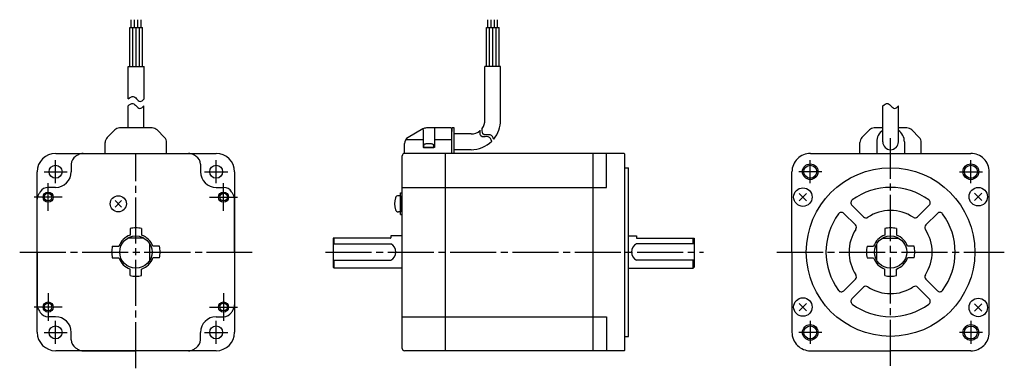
# Model space of a CAD drawing. Extents: x -396 to 30, y 256 to 407.
import ezdxf

# ---------------------------------------------------------------- set-up
doc = ezdxf.new("R2010")
doc.units = 0
doc.header["$MEASUREMENT"] = 0
doc.header["$PDSIZE"] = -0.5
doc.linetypes.add('CENTER', pattern=[27, 20, -2, 3, -2])
doc.layers.get('0').update_dxf_attribs({"linetype": 'CONTINUOUS'})

# ---------------------------------------------------------------- blocks, each defined once
blk = doc.blocks.new('A$C351C159A')
at = {"color": 0}
for p, q in [((48.37, 147.63), (48.37, 150.98)), ((49.77, 147.63), (49.77, 150.98)), ((51.17, 147.63), (51.17, 150.98)), ((52.57, 147.63), (52.57, 150.98)), ((202.91, 147.63), (202.91, 150.98)), ((204.31, 147.63), (204.31, 150.98)), ((205.71, 147.63), (205.71, 150.98)), ((207.11, 147.63), (207.11, 150.98)), ((47.67, 130.74), (47.67, 147.63)), ((47.67, 147.63), (53.27, 147.63)), ((49.07, 130.74), (49.07, 147.63)), ((50.47, 130.74), (50.47, 147.63)), ((51.87, 130.74), (51.87, 147.63)), ((53.27, 130.74), (53.27, 147.63)), ((202.21, 130.74), (202.21, 147.63)), ((202.21, 147.63), (207.81, 147.63)), ((203.61, 130.74), (203.61, 147.63)), ((205.01, 130.74), (205.01, 147.63)), ((206.41, 130.74), (206.41, 147.63)), ((207.81, 130.74), (207.81, 147.63)), ((207.81, 136.7), (207.81, 141.59)), ((47.07, 116.73), (47.07, 130.74)), ((47.07, 130.74), (53.87, 130.74)), ((53.87, 116.73), (53.87, 130.74)), ((201.61, 107.49), (201.61, 130.74)), ((208.41, 130.74), (201.61, 130.74)), ((208.41, 107.49), (208.41, 130.74)), ((46.94, 104.09), (46.94, 113.68)), ((53.74, 104.09), (53.74, 113.68)), ((373.98, 98.09), (373.98, 113.68)), ((380.78, 98.09), (380.78, 113.68)), ((37.92, 99.97), (41.16, 103.21)), ((53.74, 104.09), (43.28, 104.09)), ((57.4, 104.09), (53.74, 104.09)), ((59.52, 103.21), (62.76, 99.97)), ((174.74, 103.69), (168.27, 99.95)), ((174.77, 103.42), (174.77, 95.59)), ((186.77, 104.09), (176.24, 104.09)), ((179.77, 104.09), (179.77, 95.59)), ((186.77, 104.09), (187.27, 103.59)), ((187.27, 104.09), (187.27, 102.59)), ((188.27, 104.09), (187.27, 104.09)), ((187.27, 93.09), (187.27, 103.59)), ((188.27, 93.09), (188.27, 104.09)), ((364.95, 99.97), (368.2, 103.21)), ((373.98, 104.09), (370.32, 104.09)), ((384.43, 104.09), (380.78, 104.09)), ((386.55, 103.21), (389.8, 99.97)), ((167.32, 99.09), (174.77, 99.09)), ((179.77, 99.09), (187.27, 99.09)), ((195.61, 101.49), (188.27, 101.49)), ((37.04, 93.09), (37.04, 97.85)), ((63.64, 93.09), (63.64, 97.85)), ((166.77, 93.09), (166.77, 97.36)), ((179.77, 95.59), (174.77, 95.59)), ((195.61, 94.69), (188.27, 94.69)), ((364.07, 93.09), (364.07, 97.85)), ((371.37, 98.09), (371.37, 93.09)), ((383.37, 98.09), (383.37, 93.09)), ((390.67, 93.09), (390.67, 97.85)), ((15.59, 93.09), (85.09, 93.09)), ((27.46, 93.09), (73.21, 93.09)), ((165.77, 8.59), (165.77, 92.09)), ((261.97, 93.09), (166.77, 93.09)), ((184.47, 7.89), (184.47, 93.09)), ((248.57, 7.59), (248.57, 93.09)), ((254.27, 78.34), (254.27, 93.09)), ((261.97, 93.09), (262.27, 92.79)), ((262.27, 7.89), (262.27, 92.79)), ((342.63, 93.09), (412.13, 93.09)), ((22.34, 88.4), (22.34, 85.14)), ((78.34, 88.4), (78.34, 85.13)), ((262.27, 86.85), (263.79, 86.85)), ((263.79, 13.83), (263.79, 86.85)), ((7.59, 15.59), (7.59, 85.09)), ((93.09, 85.09), (93.09, 15.59)), ((334.63, 50.34), (334.63, 85.09)), ((420.11, 15.43), (420.13, 85.09)), ((15.54, 78.34), (12.27, 78.34)), ((85.14, 78.33), (88.4, 78.33)), ((165.77, 78.34), (254.27, 78.34)), ((7.59, 50.34), (7.59, 73.21)), ((41.35, 69.86), (44.11, 72.63)), ((41.35, 72.63), (44.11, 69.86)), ((93.08, 50.33), (93.09, 73.21)), ((165.07, 74.75), (164.09, 74.75)), ((165.07, 66.55), (165.07, 75.95)), ((165.07, 75.95), (165.77, 75.95)), ((165.07, 74.75), (165.07, 67.75)), ((337.78, 75.73), (340.96, 72.55)), ((337.78, 72.55), (340.96, 75.73)), ((413.79, 75.92), (416.97, 72.74)), ((413.79, 72.74), (416.97, 75.92)), ((360.62, 70.63), (365.65, 65.6)), ((389.1, 65.6), (394.13, 70.63)), ((165.07, 67.75), (164.09, 67.75)), ((165.07, 66.55), (165.77, 66.55)), ((357.08, 67.1), (362.11, 62.07)), ((392.64, 62.07), (397.67, 67.09)), ((47.84, 60.54), (47.84, 57.67)), ((52.84, 60.54), (52.84, 57.67)), ((374.87, 60.54), (374.87, 57.67)), ((379.87, 60.54), (379.87, 57.67)), ((53.94, 56.34), (46.73, 56.34)), ((160.57, 56.34), (135.77, 56.34)), ((135.77, 56.34), (135.77, 43.84)), ((136.27, 53.91), (136.27, 56.34)), ((165.77, 57.34), (160.77, 57.34)), ((160.77, 57.34), (160.77, 56.54)), ((263.79, 57.34), (267.27, 57.34)), ((267.27, 57.34), (267.27, 56.54)), ((267.47, 56.34), (292.27, 56.34)), ((291.77, 53.91), (291.77, 56.34)), ((292.27, 56.34), (292.27, 43.84)), ((373.77, 56.34), (380.98, 56.34)), ((40.14, 52.84), (43, 52.84)), ((56.36, 46.77), (56.36, 53.91)), ((60.54, 52.84), (57.67, 52.84)), ((135.77, 53.91), (160.77, 53.91)), ((292.27, 53.91), (267.27, 53.91)), ((367.18, 52.84), (370.04, 52.84)), ((371.35, 46.77), (371.35, 53.91)), ((387.57, 52.84), (384.71, 52.84)), ((7.59, 50.34), (7.59, 27.46)), ((7.59, 50.34), (7.59, 27.46)), ((40.14, 47.84), (43, 47.84)), ((60.54, 47.84), (57.67, 47.84)), ((93.08, 50.33), (93.08, 27.45)), ((334.63, 50.34), (334.63, 15.59)), ((367.18, 47.84), (370.04, 47.84)), ((387.57, 47.84), (384.71, 47.84)), ((47.84, 40.14), (47.84, 43)), ((52.84, 40.14), (52.84, 43)), ((135.77, 46.77), (160.77, 46.77)), ((136.27, 43.34), (135.77, 43.84)), ((136.27, 43.34), (136.27, 46.77)), ((165.77, 43.34), (136.27, 43.34)), ((263.79, 43.34), (291.77, 43.34)), ((292.27, 46.77), (267.27, 46.77)), ((291.77, 43.34), (291.77, 46.77)), ((291.77, 43.34), (292.27, 43.84)), ((374.87, 40.14), (374.87, 43)), ((379.87, 40.14), (379.87, 43)), ((357.08, 33.58), (362.11, 38.61)), ((392.64, 38.61), (397.67, 33.58)), ((360.62, 30.05), (365.65, 35.08)), ((389.1, 35.08), (394.13, 30.05)), ((337.78, 28.13), (340.96, 24.95)), ((337.78, 24.95), (340.96, 28.13)), ((413.79, 27.93), (416.97, 24.75)), ((413.79, 24.75), (416.97, 27.93)), ((15.54, 22.34), (12.27, 22.34)), ((85.13, 22.33), (88.39, 22.33)), ((165.77, 22.34), (254.27, 22.34)), ((254.27, 22.34), (254.27, 7.59)), ((22.34, 12.27), (22.34, 15.54)), ((78.33, 12.27), (78.33, 15.53)), ((262.27, 13.83), (263.79, 13.83)), ((85.09, 7.59), (15.59, 7.59)), ((27.46, 7.59), (50.33, 7.59)), ((73.21, 7.58), (50.33, 7.59)), ((261.97, 7.59), (166.77, 7.59)), ((262.27, 7.89), (261.97, 7.59)), ((342.63, 7.59), (377.37, 7.59)), ((412.11, 7.58), (377.37, 7.59))]:
    blk.add_line(p, q, dxfattribs=at)
at = {"color": 0, "linetype": 'CENTER'}
for p, q in [((377.37, 1.06), (377.37, 99.62)), ((377.37, 1.06), (377.37, 99.62)), ((377.37, 1.06), (377.37, 99.62)), ((15.54, 80.14), (15.54, 90.14)), ((50.34, 0), (50.34, 93.09)), ((50.34, 0), (50.34, 93.09)), ((85.14, 80.14), (85.14, 90.14)), ((10.54, 85.14), (20.54, 85.14)), ((80.14, 85.14), (90.14, 85.14)), ((12.33, 68.16), (12.33, 80.18)), ((88.34, 68.16), (88.34, 80.18)), ((18.38, 74.14), (6.28, 74.14)), ((18.39, 74.14), (6.29, 74.14)), ((82.29, 74.14), (94.38, 74.14)), ((82.3, 74.14), (94.39, 74.14)), ((0, 50.34), (100.68, 50.34)), ((0, 50.34), (100.68, 50.34)), ((132.51, 50.34), (296.26, 50.34)), ((328.1, 50.34), (426.65, 50.34)), ((328.1, 50.34), (426.65, 50.34)), ((12.33, 32.51), (12.33, 20.49)), ((88.35, 32.51), (88.35, 20.49)), ((18.38, 26.53), (6.28, 26.54)), ((18.38, 26.53), (6.29, 26.54)), ((82.29, 26.53), (94.39, 26.54)), ((82.3, 26.53), (94.4, 26.54)), ((15.54, 10.54), (15.54, 20.54)), ((85.14, 10.54), (85.14, 20.54)), ((10.54, 15.54), (20.54, 15.54)), ((80.14, 15.54), (90.14, 15.54))]:
    blk.add_line(p, q, dxfattribs=at)
at = {"color": 0, "extrusion": (1, -2e-16, -2e-16)}
blk.add_line((177.5, 97.16), (177.04, 97.16), dxfattribs=at)
at = {"color": 0, "linetype": 'CENTER', "ltscale": 0.5}
for p, q in [((342.57, 80.15), (342.57, 90.13)), ((412.17, 80.15), (412.17, 90.13)), ((347.56, 85.14), (337.59, 85.14)), ((407.19, 85.14), (417.16, 85.14)), ((342.56, 20.54), (342.56, 10.57)), ((412.16, 20.51), (412.16, 10.54)), ((347.55, 15.55), (337.57, 15.56)), ((417.15, 15.52), (407.17, 15.53))]:
    blk.add_line(p, q, dxfattribs=at)
at = {"color": 0}
blk.add_lwpolyline([(176.06, 97.16), (176.04, 97.16, 0.018764), (175.6, 97.05, 0.333667), (175.02, 96.28), (175.02, 95.59), (179.52, 95.59), (179.52, 96.28, 0.333667), (178.95, 97.05, 0.018764), (178.51, 97.16), (178.49, 97.16)], format="xyb", dxfattribs=at)
for centre, radius in [((15.54, 85.14), 2.8), ((85.14, 85.14), 2.8), ((342.57, 85.14), 3.4), ((342.57, 85.14), 2.8), ((377.37, 50.34), 36.51), ((412.17, 85.14), 3.4), ((412.17, 85.14), 2.8), ((339.37, 74.14), 4), ((415.38, 74.33), 4), ((12.33, 74.14), 2.2), ((12.33, 74.14), 1.65), ((42.73, 71.25), 3.5), ((88.34, 74.14), 2.2), ((88.34, 74.14), 1.65), ((50.34, 50.34), 7), ((377.37, 50.34), 7), ((339.37, 26.54), 4), ((415.38, 26.34), 4), ((12.33, 26.54), 2.2), ((12.33, 26.54), 1.65), ((88.35, 26.54), 2.2), ((88.35, 26.54), 1.65), ((15.54, 15.54), 2.8), ((85.14, 15.54), 2.8), ((342.56, 15.55), 3.4), ((342.56, 15.55), 2.8), ((412.16, 15.52), 3.4), ((412.16, 15.52), 2.8)]:
    blk.add_circle(centre, radius, dxfattribs=at)
for centre, radius, start, end in [((195.61, 107.49), 6, 323.3144, 0), ((195.61, 107.49), 12.8, 319.8527, 0), ((43.28, 101.09), 3, 90, 135), ((57.4, 101.09), 3, 45, 90), ((176.24, 101.09), 3, 90, 120), ((195.61, 107.49), 6, 270, 310.8807), ((370.32, 101.09), 3, 90, 135), ((377.37, 98.09), 6, 124.5088, 180), ((377.37, 98.09), 6, 0, 55.4725), ((384.43, 101.09), 3, 45, 90), ((40.04, 97.85), 3, 135, 180), ((60.64, 97.85), 3, 0, 45), ((169.77, 97.36), 3, 120, 180), ((195.61, 107.49), 12.8, 270, 314.2196), ((367.07, 97.85), 3, 135, 180), ((387.67, 97.85), 3, 0, 45), ((377.37, 98.09), 3.4, 180, 0), ((15.59, 85.09), 8, 90, 180), ((85.09, 85.09), 8, 0, 90), ((166.77, 92.09), 1, 90, 180), ((342.63, 85.09), 8, 90, 180.0014), ((412.13, 85.09), 8, 359.989, 90), ((15.54, 85.14), 6.8, 270, 0), ((85.14, 85.13), 6.8, 179.9904, 269.9904), ((12.27, 74.34), 4, 90, 147.7689), ((88.4, 74.33), 4, 32.2215, 89.9904), ((377.37, 50.34), 28, 53.6816, 126.3184), ((11.59, 73.21), 4, 149.4416, 180), ((50.34, 50.34), 49, 147.7689, 149.4416), ((50.33, 50.34), 49, 30.5488, 32.2215), ((89.09, 73.21), 4, 359.9904, 30.5488), ((171.47, 71.25), 9, 163.3982, 196.6016), ((164.09, 73.45), 1.3, 90.0005, 163.3977), ((361.68, 71.69), 1.5, 126.3184, 225.5754), ((393.07, 71.69), 1.5, 315, 53.6816), ((164.09, 69.05), 1.3, 196.6021, 269.9992), ((377.37, 50.34), 18, 56.837, 123.1629), ((377.37, 50.34), 28, 143.6816, 216.3184), ((356.02, 66.03), 1.5, 45, 143.6816), ((366.71, 66.66), 1.5, 225.0001, 303.717), ((388.04, 66.66), 1.5, 235.9174, 315), ((398.73, 66.03), 1.5, 36.3184, 134.9999), ((377.37, 50.34), 28, 323.6814, 36.3184), ((50.34, 50.34), 10.5, 90, 103.7741), ((50.34, 50.34), 10.5, 76.2259, 90), ((377.37, 50.34), 18, 146.837, 213.163), ((361.05, 61.01), 1.5, 326.8369, 45), ((377.37, 50.34), 10.5, 90, 103.7741), ((377.37, 50.34), 10.5, 76.2259, 90), ((393.7, 61.01), 1.5, 134.9999, 214.0323), ((377.37, 50.34), 18, 326.8369, 33.163), ((50.34, 50.34), 7.75, 108.8191, 161.1809), ((50.34, 50.34), 7.75, 18.8191, 71.1809), ((160.57, 56.54), 0.2, 270, 0), ((267.47, 56.54), 0.2, 180, 270), ((377.37, 50.34), 7.75, 108.8191, 161.1809), ((377.37, 50.34), 7.75, 18.8191, 71.1809), ((50.34, 50.34), 10.5, 166.2259, 180), ((50.34, 50.34), 10.5, 0, 13.7741), ((158.97, 50.34), 4, 296.7455, 63.2545), ((269.07, 50.34), 4, 116.7455, 243.2545), ((377.37, 50.34), 10.5, 166.2259, 180), ((377.37, 50.34), 10.5, 0, 13.7741), ((50.34, 50.34), 10.5, 180, 193.7741), ((50.34, 50.34), 7.75, 198.8191, 251.1809), ((50.34, 50.34), 7.75, 288.8191, 341.1809), ((50.34, 50.34), 10.5, 346.2259, 0), ((377.37, 50.34), 10.5, 180, 193.7741), ((377.37, 50.34), 7.75, 198.8191, 251.1809), ((377.37, 50.34), 7.75, 288.8191, 341.1809), ((377.37, 50.34), 10.5, 346.2259, 0), ((50.34, 50.34), 10.5, 256.2259, 270), ((50.34, 50.34), 10.5, 270, 283.7741), ((361.05, 39.67), 1.5, 315, 33.163), ((377.37, 50.34), 10.5, 256.2259, 270), ((377.37, 50.34), 10.5, 270, 283.7741), ((393.7, 39.67), 1.5, 146.4498, 225), ((366.71, 34.02), 1.5, 56.837, 134.9999), ((377.37, 50.34), 18, 236.837, 303.1628), ((388.04, 34.02), 1.5, 45, 123.1629), ((356.02, 34.64), 1.5, 216.3184, 315), ((361.68, 28.99), 1.5, 134.9999, 233.6816), ((393.07, 28.99), 1.5, 306.3184, 45), ((398.73, 34.64), 1.5, 225.0001, 323.8467), ((11.59, 27.46), 4, 180.0005, 210.5589), ((89.08, 27.45), 4, 329.4315, 359.9899), ((377.37, 50.34), 28, 233.6816, 306.3181), ((50.34, 50.34), 49, 210.5589, 212.2316), ((12.27, 26.34), 4, 212.2316, 270.0005), ((15.54, 15.54), 6.8, 0.0005, 90.0005), ((85.13, 15.53), 6.8, 89.9899, 179.9899), ((88.39, 26.33), 4, 269.9899, 327.7588), ((50.33, 50.34), 49, 327.7588, 329.4315), ((15.59, 15.59), 8, 180, 270), ((85.09, 15.59), 8, 270, 0), ((342.63, 15.59), 8, 179.9992, 270.0005), ((412.11, 15.58), 8, 269.9899, 359.9913), ((166.77, 8.59), 1, 180, 270)]:
    blk.add_arc(centre, radius, start, end, dxfattribs=at)
at = {"color": 0, "linetype": 'Continuous', "ltscale": 0.779656}
for centre, radius, start, end in [((26.34, 88.4), 4, 122.2305, 180), ((50.34, 50.34), 49, 120.5539, 122.2305), ((50.33, 50.34), 49, 57.7599, 59.4461), ((74.34, 88.4), 4, 359.9904, 57.7599), ((26.34, 12.27), 4, 180.0005, 237.77), ((50.34, 50.34), 49, 237.77, 239.4416), ((50.33, 50.34), 49, 300.5488, 302.2204), ((74.33, 12.27), 4, 302.2204, 359.9899), ((27.46, 11.59), 4, 239.4416, 270.0005), ((73.21, 11.58), 4, 269.9899, 300.5488)]:
    blk.add_arc(centre, radius, start, end, dxfattribs=at)
at = {"color": 0, "ltscale": 0.779656}
for centre, start, end in [((27.46, 89.09), 90, 120.5539), ((73.21, 89.09), 59.4461, 90)]:
    blk.add_arc(centre, 4, start, end, dxfattribs=at)
at = {"color": 0}
for centre, major_axis, ratio, start_param, end_param in [((177.27, 91.29), (0, 5.99), 0.999848, 0.094531, 0.203406), ((177.09, 91.29), (0, 5.98), 0.913545, 0.028904, 0.070845), ((176.86, 91.29), (0, 5.98), 0.406737, -0.070845, -0.028904), ((177.02, 91.29), (0, 5.99), 0.017452, -0.203406, -0.094531), ((177.02, 91.29), (0, 5.99), 0.017452, -0.203062, -0.094531), ((176.86, 91.29), (0, 5.98), 0.406737, -0.070845, -0.07076), ((177.52, 91.29), (0, 5.99), 0.017452, 0.094531, 0.203406), ((177.68, 91.29), (0, 5.98), 0.406737, 0.028904, 0.070845), ((177.46, 91.29), (0, 5.98), 0.913545, -0.070845, -0.028904), ((177.28, 91.29), (0, 5.99), 0.999848, -0.203406, -0.094531)]:
    blk.add_ellipse(centre, major_axis=major_axis, ratio=ratio, start_param=start_param, end_param=end_param, dxfattribs=at)
for points in [[(47.07, 116.73), (47.81, 117.29), (49.09, 118.26), (50.67, 116.71), (52.19, 114.98), (53.29, 116.13), (53.87, 116.73)], [(46.94, 113.68), (47.68, 114.24), (48.96, 115.21), (50.54, 113.66), (52.06, 111.93), (53.16, 113.08), (53.74, 113.68)], [(373.98, 113.68), (374.72, 114.24), (376, 115.21), (377.58, 113.66), (379.09, 111.93), (380.2, 113.08), (380.78, 113.68)]]:
    blk.add_open_spline(points, degree=3, knots=[0, 0, 0, 0, 2.381773, 4.112787, 6.02178, 8.090052, 8.090052, 8.090052, 8.090052], dxfattribs=at)
at = {"color": 0, "linetype": 'Continuous'}
for points in [[(204.56, 98.23), (204.26, 99.23), (203.44, 100.89), (199.6, 99.59), (199.44, 101.71), (199.55, 103.12)], [(205.44, 99.08), (205.14, 100.09), (204.32, 101.74), (200.48, 100.44), (200.32, 102.57), (200.42, 103.98)]]:
    blk.add_open_spline(points, degree=3, knots=[0.687546, 0.687546, 0.687546, 0.687546, 2.47464, 4.232669, 6.396034, 6.396034, 6.396034, 6.396034], dxfattribs=at)
at = {"color": 0}
for p in [(177.27, 95.59), (339.37, 74.14), (415.38, 74.33), (42.73, 71.25), (165.07, 71.25), (339.37, 26.54), (415.38, 26.34)]:
    blk.add_point(p, dxfattribs=at)

msp = doc.modelspace()

# ---------------------------------------------------------------- block references
msp.add_blockref('A$C351C159A', (-396.4, 255.66))

doc.saveas('drawing.dxf')
